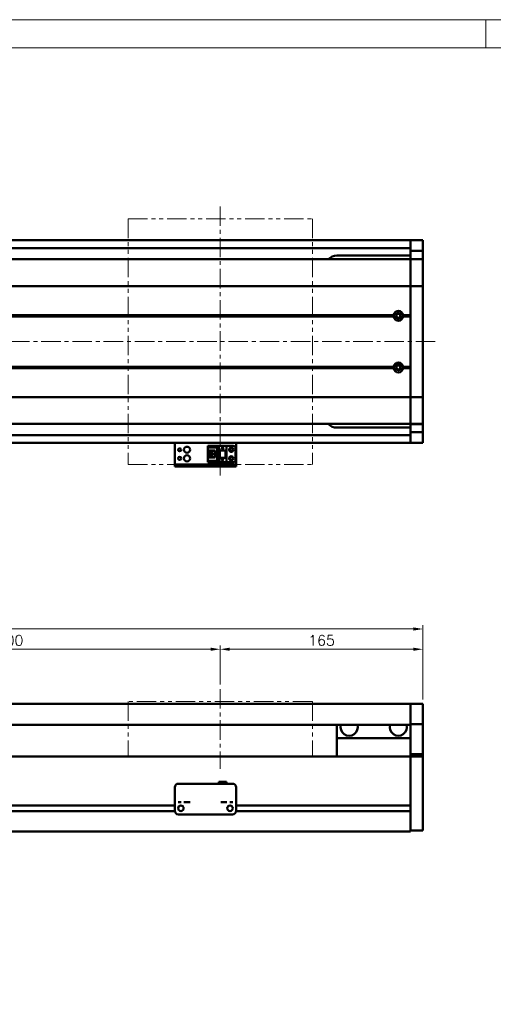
# Model space of a CAD drawing. Header units: millimetres. Extents: x 46891 to 50463, y 6223 to 9884.
# Tile 4 of 5: x 49125 to 49511, y 9083 to 9884. Entities that reach past the tile are written whole.
import ezdxf

# ---------------------------------------------------------------- set-up
doc = ezdxf.new("R2010")
doc.units = ezdxf.units.MM
doc.header["$LTSCALE"] = 0.5
doc.linetypes.add('CENTER', pattern=[50.8, 31.75, -6.35, 6.35, -6.35])
doc.linetypes.add('PHANTOM', pattern=[63.5, 31.75, -6.35, 6.35, -6.35, 6.35, -6.35])
doc.layers.get('0').update_dxf_attribs({"lineweight": 20})
doc.layers.add('1', color=1, linetype='CENTER', lineweight=13)
doc.layers.add('외형선(ISO)', color=7, linetype='Continuous', lineweight=50)
doc.styles.add('DSR TEXT', font='romans.shx', dxfattribs={"bigfont": 'whgtxt.shx'})
doc.styles.get("Standard").update_dxf_attribs({"font": 'romans.shx', "bigfont": 'whgtxt.shx'})
doc.dimstyles.new('DSR', dxfattribs={"dimscale": 2, "dimtxt": 3, "dimasz": 3, "dimexe": 0.5, "dimexo": 0.5, "dimgap": 0.5, "dimtad": 1, "dimdsep": 46, "dimtxsty": 'Standard', "dimcen": 2.5, "dimclrd": 4, "dimclre": 4, "dimclrt": 2, "dimadec": 0, "dimazin": 2, "dimtfac": 1, "dimtmove": 0, "dimatfit": 3, "dimfxl": 0, "dimlwd": -1, "dimlwe": -1, "dimarcsym": 0})

# ---------------------------------------------------------------- blocks, each defined once
blk = doc.blocks.new('A$C1C1952E1')
at = {"color": 1}
blk.add_lwpolyline([(0, 0), (420, 0), (420, 297), (0, 297)], close=True, dxfattribs=at)
at = {"color": 3}
blk.add_lwpolyline([(5, 5), (415, 5), (415, 292), (5, 292)], close=True, dxfattribs=at)
blk = doc.blocks.new('*D105')
at = {"color": 1, "linetype": 'ByBlock'}
for p, q in [((48888.71, 9343.03), (48888.71, 9374.84)), ((48896.51, 9371.84), (49280.91, 9371.84)), ((49288.71, 9343.03), (49288.71, 9374.84))]:
    blk.add_line(p, q, dxfattribs=at)
at = {"color": 1}
for points in [[(48896.51, 9373.14), (48896.51, 9370.54), (48888.71, 9371.84)], [(49280.91, 9373.14), (49280.91, 9370.54), (49288.71, 9371.84)]]:
    blk.add_solid(points, dxfattribs=at)
at = {"layer": 'Defpoints', "color": 0}
for p in [(49288.71, 9371.84), (48888.71, 9339.43), (49288.71, 9339.43)]:
    blk.add_point(p, dxfattribs=at)
at = {"color": 3, "insert": (49088.71, 9379.04), "char_height": 8.4, "attachment_point": 5, "style": 'DSR TEXT'}
blk.add_mtext('STROKE : 400', dxfattribs=at)
blk = doc.blocks.new('*D106')
at = {"color": 1, "linetype": 'ByBlock'}
for p, q in [((49288.71, 9343.03), (49288.71, 9374.84)), ((49296.51, 9371.84), (49445.91, 9371.84)), ((49453.71, 9331.03), (49453.71, 9374.84))]:
    blk.add_line(p, q, dxfattribs=at)
at = {"color": 1}
for points in [[(49296.51, 9373.14), (49296.51, 9370.54), (49288.71, 9371.84)], [(49445.91, 9373.14), (49445.91, 9370.54), (49453.71, 9371.84)]]:
    blk.add_solid(points, dxfattribs=at)
at = {"layer": 'Defpoints', "color": 0}
for p in [(49453.71, 9371.84), (49288.71, 9339.43), (49453.71, 9327.43)]:
    blk.add_point(p, dxfattribs=at)
at = {"color": 3, "insert": (49371.21, 9379.04), "char_height": 8.4, "attachment_point": 5, "style": 'DSR TEXT'}
blk.add_mtext('165', dxfattribs=at)
blk = doc.blocks.new('*D107')
at = {"color": 1, "linetype": 'ByBlock'}
for p, q in [((48683.71, 9331.03), (48683.71, 9391.33)), ((49445.91, 9388.33), (48691.51, 9388.33)), ((49453.71, 9331.03), (49453.71, 9391.33))]:
    blk.add_line(p, q, dxfattribs=at)
at = {"color": 1}
for points in [[(48691.51, 9389.63), (48691.51, 9387.03), (48683.71, 9388.33)], [(49445.91, 9389.63), (49445.91, 9387.03), (49453.71, 9388.33)]]:
    blk.add_solid(points, dxfattribs=at)
at = {"layer": 'Defpoints', "color": 0}
for p in [(48683.71, 9388.33), (48683.71, 9327.43), (49453.71, 9327.43)]:
    blk.add_point(p, dxfattribs=at)
at = {"color": 3, "insert": (49068.71, 9395.53), "char_height": 8.4, "attachment_point": 5, "style": 'DSR TEXT'}
blk.add_mtext('770', dxfattribs=at)

msp = doc.modelspace()

# ---------------------------------------------------------------- linework, layer by layer
at = {"color": 1}
msp.add_line((49504.90132, 9884.20652), (49504.90132, 9861.39152), dxfattribs=at)
at = {"color": 6, "linetype": 'PHANTOM'}
for p, q in [((49213.71073, 9722.2047), (49363.71073, 9722.2047)), ((49213.71073, 9722.2047), (49213.71073, 9522.2047)), ((49363.71073, 9722.2047), (49363.71073, 9522.2047)), ((49213.71073, 9522.2047), (49363.71073, 9522.2047)), ((49363.71073, 9329.43175), (49213.71073, 9329.43175)), ((49213.71073, 9329.43175), (49213.71073, 9284.43175)), ((49363.71073, 9329.43175), (49363.71073, 9284.43175))]:
    msp.add_line(p, q, dxfattribs=at)
at = {"layer": '1'}
for p, q in [((49288.71073, 9732.2047), (49288.71073, 9512.2047)), ((49463.71073, 9622.2047), (48673.71073, 9622.2047)), ((49288.71073, 9339.43175), (49288.71073, 9274.43175))]:
    msp.add_line(p, q, dxfattribs=at)
at = {"layer": '외형선(ISO)'}
for p, q in [((48963.71073, 9704.7047), (49443.71073, 9704.7047)), ((49443.71073, 9701.7047), (49443.71073, 9704.7047)), ((49443.71073, 9704.7047), (49453.71073, 9704.7047)), ((49443.71073, 9704.7047), (49443.71073, 9701.7047)), ((49453.71073, 9701.7047), (49453.71073, 9704.7047)), ((48963.71073, 9698.2047), (49443.71073, 9698.2047)), ((49443.71073, 9701.7047), (49443.71073, 9699.2047)), ((49443.71073, 9698.7651), (49443.71073, 9701.7047)), ((49443.71073, 9695.96506), (49443.71073, 9698.7651)), ((49453.71073, 9701.7047), (49453.71073, 9698.7651)), ((49453.71073, 9698.7651), (49453.71073, 9695.96506)), ((49443.71073, 9689.2047), (48693.71073, 9689.2047)), ((49383.71073, 9692.2047), (49443.71073, 9692.2047)), ((49443.71073, 9689.27136), (49443.71073, 9695.96506)), ((49443.71073, 9695.96506), (49453.71073, 9695.96506)), ((49443.71073, 9689.2047), (49443.71073, 9689.27136)), ((49443.71073, 9689.27136), (49453.71073, 9689.27136)), ((49443.71073, 9689.2047), (49443.71073, 9686.50834)), ((49443.71073, 9689.2047), (49453.71073, 9689.2047)), ((49443.71073, 9686.50834), (49443.71073, 9689.2047)), ((49453.71073, 9695.96506), (49453.71073, 9689.27136)), ((49453.71073, 9689.27136), (49453.71073, 9689.2047)), ((49453.71073, 9686.50834), (49453.71073, 9689.2047)), ((49443.71073, 9686.50834), (49443.71073, 9667.90022)), ((49443.71073, 9667.90022), (49443.71073, 9686.50834)), ((49453.71073, 9667.90022), (49453.71073, 9686.50834)), ((49443.71073, 9667.43211), (48693.71073, 9667.43211)), ((49443.71073, 9667.43211), (49443.71073, 9667.90022)), ((49443.71073, 9667.90022), (49443.71073, 9667.43211)), ((49443.71073, 9667.43211), (49443.71073, 9665.43211)), ((49443.71073, 9667.43211), (49453.71073, 9667.43211)), ((49443.71073, 9665.43211), (49443.71073, 9667.43211)), ((49443.71073, 9578.97729), (49443.71073, 9665.43211)), ((49443.71073, 9665.43211), (49443.71073, 9643.7047)), ((49453.71073, 9667.90022), (49453.71073, 9667.43211)), ((49453.71073, 9665.43211), (49453.71073, 9667.43211)), ((49453.71073, 9665.43211), (49453.71073, 9578.97729)), ((49430.21073, 9643.2047), (48707.21073, 9643.2047)), ((49429.7421, 9643.7047), (48707.67936, 9643.7047)), ((49429.7421, 9642.7047), (48707.67936, 9642.7047)), ((49443.71073, 9643.2047), (49437.21073, 9643.2047)), ((49443.71073, 9643.7047), (49437.67936, 9643.7047)), ((49443.71073, 9642.7047), (49437.67936, 9642.7047)), ((49443.71073, 9642.7047), (49443.71073, 9601.7047)), ((49430.21073, 9601.2047), (48707.21073, 9601.2047)), ((49429.7421, 9601.7047), (48707.67936, 9601.7047)), ((49429.7421, 9600.7047), (48707.67936, 9600.7047)), ((49443.71073, 9601.2047), (49437.21073, 9601.2047)), ((49443.71073, 9601.7047), (49437.67936, 9601.7047)), ((49443.71073, 9600.7047), (49437.67936, 9600.7047)), ((49443.71073, 9600.7047), (49443.71073, 9578.97729)), ((49443.71073, 9576.97729), (48693.71073, 9576.97729)), ((49443.71073, 9578.97729), (49443.71073, 9576.97729)), ((49443.71073, 9576.97729), (49443.71073, 9578.97729)), ((49443.71073, 9576.50918), (49443.71073, 9576.97729)), ((49443.71073, 9576.97729), (49453.71073, 9576.97729)), ((49443.71073, 9576.97729), (49443.71073, 9576.50918)), ((49443.71073, 9576.50918), (49443.71073, 9557.90106)), ((49443.71073, 9557.90106), (49443.71073, 9576.50918)), ((49453.71073, 9576.97729), (49453.71073, 9578.97729)), ((49453.71073, 9576.97729), (49453.71073, 9576.50918)), ((49453.71073, 9557.90106), (49453.71073, 9576.50918)), ((49443.71073, 9555.2047), (48693.71073, 9555.2047)), ((49443.71073, 9552.2047), (49383.71073, 9552.2047)), ((49443.71073, 9557.90106), (49443.71073, 9555.2047)), ((49443.71073, 9555.2047), (49443.71073, 9557.90106)), ((49443.71073, 9555.13805), (49443.71073, 9555.2047)), ((49443.71073, 9555.2047), (49453.71073, 9555.2047)), ((49443.71073, 9548.44434), (49443.71073, 9555.13805)), ((49443.71073, 9555.13805), (49453.71073, 9555.13805)), ((49453.71073, 9555.2047), (49453.71073, 9557.90106)), ((49453.71073, 9555.2047), (49453.71073, 9555.13805)), ((49453.71073, 9555.13805), (49453.71073, 9548.44434)), ((48963.71073, 9546.2047), (49443.71073, 9546.2047)), ((49443.71073, 9545.6443), (49443.71073, 9548.44434)), ((49443.71073, 9548.44434), (49453.71073, 9548.44434)), ((49443.71073, 9542.7047), (49443.71073, 9545.6443)), ((49443.71073, 9545.2047), (49443.71073, 9542.7047)), ((49453.71073, 9548.44434), (49453.71073, 9545.6443)), ((49453.71073, 9545.6443), (49453.71073, 9542.7047)), ((48963.71073, 9539.7047), (49443.71073, 9539.7047)), ((49251.71073, 9539.7047), (49251.71073, 9537.70472)), ((49251.71073, 9522.80472), (49251.71073, 9537.70472)), ((49278.51073, 9537.40472), (49287.71073, 9537.40472)), ((49278.51073, 9536.60472), (49278.51073, 9537.40472)), ((49286.81073, 9536.60472), (49278.51073, 9536.60472)), ((49278.51073, 9536.10472), (49278.51073, 9536.60472)), ((49278.51073, 9536.10472), (49278.51073, 9533.50472)), ((49286.31073, 9536.10472), (49278.51073, 9536.10472)), ((49286.81073, 9536.60472), (49286.31073, 9536.10472)), ((49286.31073, 9525.30472), (49286.31073, 9536.10472)), ((49286.81073, 9524.80472), (49286.81073, 9536.60472)), ((49287.71073, 9537.40473), (49287.71073, 9533.70473)), ((49287.71073, 9537.40473), (49293.71073, 9537.40473)), ((49290.11073, 9535.90473), (49290.71073, 9534.70473)), ((49290.31073, 9535.90473), (49290.11073, 9535.90473)), ((49290.31073, 9536.30473), (49290.31073, 9535.90473)), ((49291.11073, 9536.30473), (49290.31073, 9536.30473)), ((49290.71073, 9534.70473), (49291.31073, 9535.90473)), ((49291.11073, 9535.90473), (49291.11073, 9536.30473)), ((49291.31073, 9535.90473), (49291.11073, 9535.90473)), ((49293.71073, 9537.40473), (49293.71073, 9533.70473)), ((49299.21073, 9537.40471), (49293.71073, 9537.40471)), ((49301.71073, 9537.70472), (49301.71073, 9539.7047)), ((49301.71073, 9537.70472), (49301.71073, 9522.80472)), ((49443.71073, 9539.7047), (49443.71073, 9542.7047)), ((49443.71073, 9542.7047), (49443.71073, 9539.7047)), ((49443.71073, 9539.7047), (49453.71073, 9539.7047)), ((49453.71073, 9539.7047), (49453.71073, 9542.7047)), ((49278.51073, 9533.50472), (49278.51073, 9527.90472)), ((49284.71073, 9533.50472), (49278.51073, 9533.50472)), ((49278.51073, 9527.90472), (49278.51073, 9525.30472)), ((49278.51073, 9527.90472), (49284.71073, 9527.90472)), ((49279.81073, 9527.90472), (49279.81073, 9533.50472)), ((49280.31073, 9533.15472), (49280.31073, 9533.50472)), ((49284.71073, 9533.15472), (49280.31073, 9533.15472)), ((49280.31073, 9533.15471), (49280.31073, 9528.25471)), ((49280.31073, 9528.25472), (49284.71073, 9528.25472)), ((49280.31073, 9527.90472), (49280.31073, 9528.25472)), ((49283.11073, 9531.50472), (49281.27073, 9531.50472)), ((49281.27073, 9531.50472), (49281.27073, 9529.90472)), ((49281.27073, 9529.90472), (49283.11073, 9529.90472)), ((49283.11073, 9529.90472), (49283.11073, 9531.50472)), ((49284.71073, 9527.90472), (49284.71073, 9533.50472)), ((49287.71073, 9533.70473), (49293.71073, 9533.70473)), ((49287.71073, 9527.70473), (49287.71073, 9533.70472)), ((49288.21073, 9533.70472), (49287.71073, 9533.70472)), ((49288.21073, 9533.70472), (49288.51073, 9533.70472)), ((49288.21073, 9527.70473), (49288.21073, 9533.70472)), ((49288.51073, 9533.70472), (49292.91073, 9533.70472)), ((49288.51073, 9533.70472), (49288.51073, 9527.70473)), ((49292.91073, 9527.70473), (49292.91073, 9533.70472)), ((49292.91073, 9533.70472), (49293.21073, 9533.70472)), ((49293.71073, 9533.70472), (49293.21073, 9533.70472)), ((49293.21073, 9533.70472), (49293.21073, 9527.70473)), ((49293.71073, 9527.70473), (49293.71073, 9533.70472)), ((49301.21073, 9535.40471), (49301.21073, 9526.00471)), ((49251.71073, 9522.30474), (49251.71073, 9522.80472)), ((49251.71073, 9522.30474), (49251.71073, 9520.70474)), ((49251.71073, 9520.70472), (49251.71073, 9520.70474)), ((49251.71073, 9520.70472), (49301.71073, 9520.70472)), ((49254.71073, 9522.30475), (49298.71073, 9522.30475)), ((49254.71073, 9520.70475), (49298.71073, 9520.70475)), ((49278.51073, 9524.80472), (49278.51073, 9525.30472)), ((49278.51073, 9525.30472), (49286.31073, 9525.30472)), ((49278.51073, 9524.80472), (49286.81073, 9524.80472)), ((49278.51073, 9524.00472), (49278.51073, 9524.80472)), ((49278.51073, 9524.00472), (49287.71073, 9524.00472)), ((49278.51073, 9524.0047), (49293.71073, 9524.0047)), ((49286.81073, 9524.80472), (49286.31073, 9525.30472)), ((49287.71073, 9527.70473), (49287.71073, 9524.00473)), ((49287.71073, 9527.70473), (49293.71073, 9527.70473)), ((49287.71073, 9524.00473), (49293.71073, 9524.00473)), ((49290.11073, 9526.30473), (49290.71073, 9525.10473)), ((49290.31073, 9526.30473), (49290.11073, 9526.30473)), ((49290.31073, 9526.70473), (49290.31073, 9526.30473)), ((49291.11073, 9526.70473), (49290.31073, 9526.70473)), ((49290.71073, 9525.10473), (49291.31073, 9526.30473)), ((49291.11073, 9526.30473), (49291.11073, 9526.70473)), ((49291.31073, 9526.30473), (49291.11073, 9526.30473)), ((49293.71073, 9527.70473), (49293.71073, 9524.00473)), ((49293.71073, 9524.00473), (49293.71073, 9524.00471)), ((49299.21073, 9524.00471), (49293.71073, 9524.00471)), ((49301.71073, 9522.80472), (49301.71073, 9522.30474)), ((49301.71073, 9520.70474), (49301.71073, 9522.30474)), ((49443.71073, 9327.43175), (48963.71073, 9327.43175)), ((49443.71073, 9327.43175), (49443.71073, 9325.43175)), ((49443.71073, 9327.43175), (49453.71073, 9327.43175)), ((49443.71073, 9325.43175), (49443.71073, 9327.43175)), ((49443.71073, 9323.91903), (49443.71073, 9325.43175)), ((49443.71073, 9325.43175), (49443.71073, 9323.91903)), ((49443.71073, 9323.42005), (49443.71073, 9323.91903)), ((49443.71073, 9323.91903), (49443.71073, 9323.42005)), ((49443.71073, 9323.42005), (49443.71073, 9321.87947)), ((49443.71073, 9321.87947), (49443.71073, 9323.42005)), ((49443.71073, 9321.87947), (49443.71073, 9318.89487)), ((49443.71073, 9318.89487), (49443.71073, 9321.87947)), ((49453.71073, 9325.43175), (49453.71073, 9327.43175)), ((49453.71073, 9325.43175), (49453.71073, 9323.91903)), ((49453.71073, 9323.91903), (49453.71073, 9323.42005)), ((49453.71073, 9321.87947), (49453.71073, 9323.42005)), ((49453.71073, 9318.89487), (49453.71073, 9321.87947)), ((49443.71073, 9311.11743), (49443.71073, 9318.89487)), ((49443.71073, 9318.89487), (49443.71073, 9311.11743)), ((49453.71073, 9318.89487), (49453.71073, 9311.11743)), ((49443.71073, 9310.43175), (48963.71073, 9310.43175)), ((49383.71073, 9310.43175), (49383.71073, 9299.43175)), ((49443.71073, 9310.75845), (49443.71073, 9311.11743)), ((49443.71073, 9286.35481), (49443.71073, 9310.75845)), ((49443.71073, 9310.75845), (49453.71073, 9310.75845)), ((49453.71073, 9311.11743), (49453.71073, 9310.75845)), ((49453.71073, 9310.75845), (49453.71073, 9286.35481)), ((49383.71073, 9299.43175), (49443.71073, 9299.43175)), ((49383.71073, 9284.43175), (49383.71073, 9299.43175)), ((48893.71073, 9284.43175), (49443.71073, 9284.43175)), ((49443.71073, 9284.43175), (49443.71073, 9286.35481)), ((49443.71073, 9286.35481), (49453.71073, 9286.35481)), ((49443.71073, 9281.43175), (49443.71073, 9284.43175)), ((49443.71073, 9284.43175), (49443.71073, 9281.43175)), ((49443.71073, 9284.43175), (49453.71073, 9284.43175)), ((49443.71073, 9281.43175), (49443.71073, 9244.88175)), ((49443.71073, 9229.67439), (49443.71073, 9281.43175)), ((49453.71073, 9286.35481), (49453.71073, 9284.43175)), ((49453.71073, 9281.43175), (49453.71073, 9284.43175)), ((49453.71073, 9281.43175), (49453.71073, 9229.67439)), ((49287.71073, 9263.93194), (49287.71073, 9262.43195)), ((49287.71073, 9263.93194), (49293.71073, 9263.93194)), ((49293.71073, 9263.93194), (49293.71073, 9262.43195)), ((49251.71073, 9249.43195), (49251.71073, 9259.43195)), ((49254.71073, 9262.43195), (49298.71073, 9262.43195)), ((49301.71073, 9259.43195), (49301.71073, 9249.43195)), ((49251.71073, 9249.43195), (49251.71073, 9247.43194)), ((49251.71073, 9247.43192), (49251.71073, 9247.43194)), ((49251.71073, 9246.93191), (49251.71073, 9247.43192)), ((49301.71073, 9247.43194), (49301.71073, 9249.43195)), ((49301.71073, 9247.43194), (49301.71073, 9247.43192)), ((49301.71073, 9247.43192), (49301.71073, 9246.93191)), ((48947.70028, 9240.18175), (49251.72118, 9240.18175)), ((48947.71073, 9244.68175), (49251.71073, 9244.68175)), ((49251.71073, 9240.43191), (49251.71073, 9246.93191)), ((49256.68392, 9244.68175), (49256.73754, 9244.68175)), ((49296.68392, 9244.68175), (49296.73754, 9244.68175)), ((49301.70028, 9240.18175), (49443.71073, 9240.18175)), ((49301.71073, 9246.93191), (49301.71073, 9240.43191)), ((49301.71073, 9244.68175), (49443.71073, 9244.68175)), ((49443.71073, 9239.98175), (49443.71073, 9229.67439)), ((49254.71073, 9237.43191), (49298.71073, 9237.43191)), ((48693.71073, 9223.43175), (49443.71073, 9223.43175)), ((49443.71073, 9227.55307), (49443.71073, 9229.67439)), ((49443.71073, 9229.67439), (49443.71073, 9227.55307)), ((49443.71073, 9227.55307), (49443.71073, 9223.43175)), ((49443.71073, 9224.43175), (49443.71073, 9227.55307)), ((49443.71073, 9224.43175), (49453.71073, 9224.43175)), ((49453.71073, 9227.55307), (49453.71073, 9229.67439)), ((49453.71073, 9227.55307), (49453.71073, 9224.43175))]:
    msp.add_line(p, q, dxfattribs=at)
for centre, radius in [((49433.71073, 9643.2047), 2.25), ((49433.71073, 9643.2047), 1.621), ((49433.71073, 9601.2047), 2.25), ((49433.71073, 9601.2047), 1.621), ((49261.71073, 9534.2047), 2.5), ((49297.71073, 9534.20471), 1.75), ((49255.71073, 9534.2047), 1.2295), ((49255.71073, 9527.2047), 1.2295), ((49261.71073, 9527.2047), 2.5), ((49297.71073, 9527.20471), 1.75), ((49297.71073, 9534.2047), 1.2295), ((49297.71073, 9527.2047), 1.2295), ((49256.71073, 9242.43191), 2.25), ((49296.71073, 9242.43191), 2.25)]:
    msp.add_circle(centre, radius, dxfattribs=at)
for centre, radius, start, end in [((49383.71073, 9682.2047), 10, 90, 135.57299615), ((49433.71073, 9643.2047), 4, 7.18075578, 172.81924422), ((49433.71073, 9643.2047), 4, 187.18075578, 352.81924422), ((49433.71073, 9601.2047), 4, 7.18075578, 172.81924422), ((49433.71073, 9601.2047), 4, 187.18075589, 352.81924411), ((49383.71073, 9562.2047), 10, 224.42700414, 270), ((49299.21073, 9535.40471), 2, 0, 90), ((49299.21073, 9526.00471), 2, 270, 0), ((49393.71073, 9308.43175), 7, 163.3984504, 16.6015496), ((49433.71073, 9308.43175), 7, 163.3984504, 16.6015496), ((49254.71073, 9259.43195), 3, 90, 180), ((49298.71073, 9259.43195), 3, 0, 90), ((49254.71073, 9240.43191), 3, 180, 270), ((49298.71073, 9240.43191), 3, 270, 0)]:
    msp.add_arc(centre, radius, start, end, dxfattribs=at)
for centre, major_axis, start_param, end_param in [((49254.71073, 9522.30474), (-3, 0), 4.71238898, 6.28300733), ((49254.71073, 9520.70474), (-3, 0), 4.71221136, 6.282830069), ((49298.71073, 9520.70474), (3, 0), 6.283007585, 7.853981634), ((49298.71073, 9522.30474), (3, 0), 6.282830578, 7.853804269), ((49255.71073, 9247.43194), (-1.2295, 0), 3.138644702, 6.280237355), ((49261.71073, 9247.43194), (-2.5, 0), 3.141534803, 6.283127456), ((49291.71073, 9247.43194), (-2.5, 0), 3.143429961, 6.285022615), ((49297.71073, 9247.43194), (-1.2295, 0), 3.144424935, 6.286017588)]:
    msp.add_ellipse(centre, major_axis=major_axis, ratio=0.00001, start_param=start_param, end_param=end_param, dxfattribs=at)
for points in [[(49430.21073, 9643.2047), (49429.97642, 9643.43901), (49429.7421, 9643.7047)], [(49429.7421, 9642.7047), (49429.97642, 9642.97039), (49430.21073, 9643.2047)], [(49437.67936, 9643.7047), (49437.44504, 9643.43901), (49437.21073, 9643.2047)], [(49437.21073, 9643.2047), (49437.44504, 9642.97039), (49437.67936, 9642.7047)], [(49430.21073, 9601.2047), (49429.97642, 9601.43901), (49429.7421, 9601.7047)], [(49429.7421, 9600.7047), (49429.97642, 9600.97039), (49430.21073, 9601.2047)], [(49437.67936, 9601.7047), (49437.44504, 9601.43901), (49437.21073, 9601.2047)], [(49437.21073, 9601.2047), (49437.44504, 9600.97039), (49437.67936, 9600.7047)]]:
    msp.add_open_spline(points, degree=2, dxfattribs=at)

# ---------------------------------------------------------------- block references
at = {"xscale": 4.563000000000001, "yscale": 4.563000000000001, "zscale": 4.563000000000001}
msp.add_blockref('A$C1C1952E1', (48546.67132, 8528.99552), dxfattribs=at)

# ---------------------------------------------------------------- dimensions: what is measured, and where the dimension line sits
for base, p1, p2, picture, middle in [((48683.71073, 9388.33098), (49453.71073, 9327.43175), (48683.71073, 9327.43175), '*D107', (49068.71073, 9395.53098)), ((49453.71073, 9371.83816), (49288.71073, 9339.43175), (49453.71073, 9327.43175), '*D106', (49371.21073, 9379.03816))]:
    dim = msp.add_linear_dim(base=base, p1=p1, p2=p2, dimstyle='DSR', override={"dimscale": 3, "dimtxt": 2.8, "dimasz": 2.600136, "dimexe": 1, "dimexo": 1.2, "dimgap": 1, "dimdec": 4, "dimtxsty": 'DSR TEXT', "dimclrd": 1, "dimclre": 1, "dimclrt": 3, "dimtdec": 4, "dimtix": 1})
    dim.commit()
    dim.dimension.update_dxf_attribs({"geometry": picture, "text_midpoint": middle})
dim = msp.add_linear_dim(base=(49288.71073, 9371.83816), p1=(48888.71073, 9339.43175), p2=(49288.71073, 9339.43175), text='STROKE : <>', dimstyle='DSR', override={"dimscale": 3, "dimtxt": 2.8, "dimasz": 2.600136, "dimexe": 1, "dimexo": 1.2, "dimgap": 1, "dimdec": 4, "dimtxsty": 'DSR TEXT', "dimclrd": 1, "dimclre": 1, "dimclrt": 3, "dimtdec": 4, "dimtix": 1})
dim.commit()
dim.dimension.update_dxf_attribs({"geometry": '*D105', "text_midpoint": (49088.71073, 9379.03816)})

doc.saveas('drawing.dxf')
